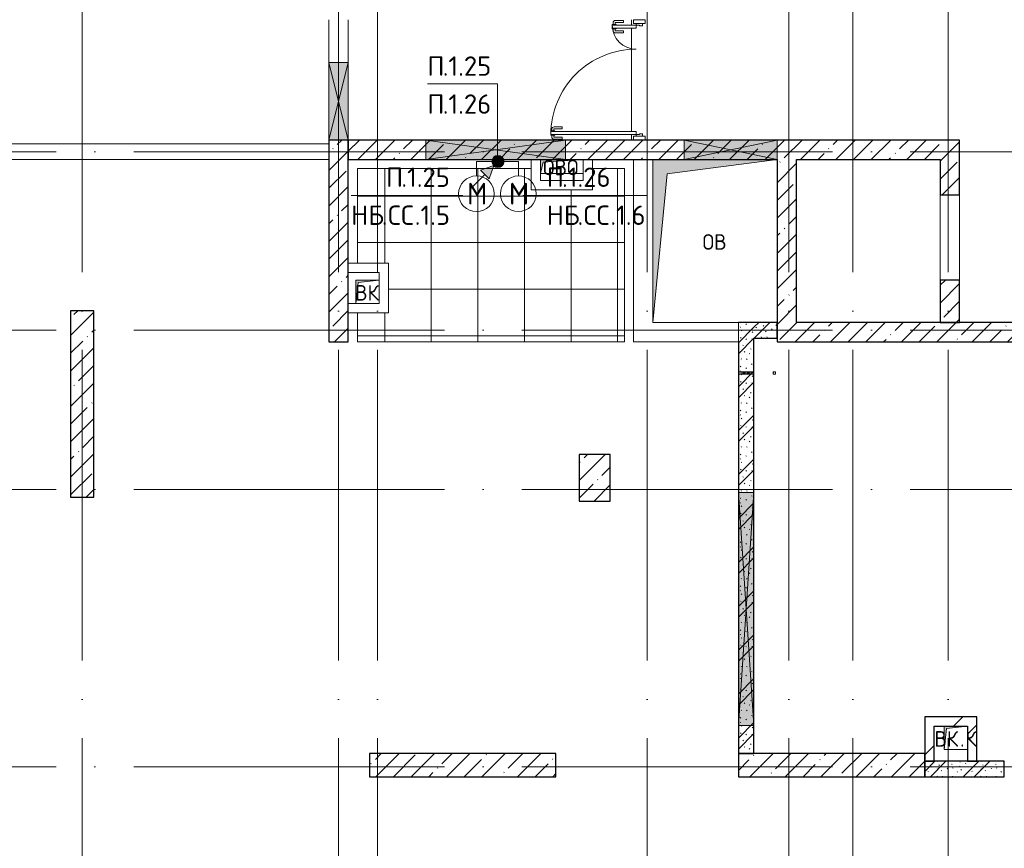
# Model space of a CAD drawing. Header units: millimetres. Extents: x -30540 to 173936, y -11730 to 122288.
# Tile 89 of 116: x 84699 to 97380, y 70827 to 81500. Entities that reach past the tile are written whole.
import ezdxf

# ---------------------------------------------------------------- set-up
doc = ezdxf.new("R2010")
doc.units = ezdxf.units.MM
doc.linetypes.add('ADSK_Линия сетки', pattern=[5000, 4000, -500, 0, -500])
for name, color, linetype, lineweight in [('A-____-NOTE-TEXT', 7, 'Continuous', 18), ('A-DETL-____-THIN', 7, 'Continuous', 9), ('A-DOOR-____-MCUT', 7, 'Continuous', 9), ('A-DOOR-____-OTLN', 7, 'Continuous', 18), ('A-DOOR-FRAM-MCUT', 7, 'Continuous', 9), ('A-DOOR-OPNG-OTLN', 7, 'Continuous', 18), ('A-FLOR-____-OTLN', 7, 'Continuous', 18), ('A-FLOR-____-PATT', 7, 'Continuous', 18), ('A-GLAZ-____-MCUT', 7, 'Continuous', 9), ('A-GLAZ-____-OTLN', 7, 'Continuous', 18), ('A-GLAZ-CWMG-MCUT', 7, 'Continuous', 9), ('A-GLAZ-CWMG-OTLN', 7, 'Continuous', 18), ('A-WALL-____-MCUT', 7, 'Continuous', 40), ('A-WALL-____-OTLN', 7, 'Continuous', 18), ('A-WALL-____-PATT', 7, 'Continuous', 40), ('G-____-____-TEXT', 7, 'Continuous', 9), ('I-WALL-____-MCUT', 7, 'Continuous', 40), ('M-EQPM-____-OTLN', 7, 'Continuous', 18), ('S-COLS-____-MCUT', 7, 'Continuous', 40), ('S-COLS-____-OTLN', 7, 'Continuous', 18), ('S-GRID-____-OTLN', 7, 'Continuous', 9)]:
    doc.layers.add(name, color=color, linetype=linetype, lineweight=lineweight)
doc.layers.add('A-DETL-____-OTLN', color=7, linetype='Continuous', lineweight=9, true_color=0x00a600)
doc.styles.add('GOST Common', font='GOST_Common.ttf', dxfattribs={"height": 200})
doc.styles.add('GOST Common_1', font='GOST_Common.ttf', dxfattribs={"height": 280})
doc.styles.add('ISOCPEUR', font='isocpeur.ttf', dxfattribs={"height": 250})
pattern_1 = [(45, (0, 0), (-228.0985, 228.0985), []), (45, (228.1, 0), (-228.0985, 228.0985), [403.225, -80.645, 6.706, -73.939])]
pattern_2 = [(135, (300.56, 377.28), (-565.6854, 6e-14), [10, -790]), (135, (349.8, 474.73), (-565.6854, 6e-14), [10, -790]), (135, (423.93, 473.06), (-565.6854, 6e-14), [10, -790]), (135, (229.92, 447.9), (-565.6854, 6e-14), [10, -790]), (135, (155.08, 447.9), (-565.6854, 6e-14), [10, -790]), (135, (114.9, 369.03), (-565.6854, 6e-14), [10, -790]), (135, (132.43, 285.8), (-565.6854, 6e-14), [10, -790]), (135, (214.66, 322), (-565.6854, 6e-14), [10, -790]), (135, (198.16, 261.88), (-565.6854, 6e-14), [10, -790]), (135, (45.2, 272.9), (-565.6854, 6e-14), [10, -790]), (135, (42.32, 336.16), (-565.6854, 6e-14), [10, -790]), (135, (92.26, 192.24), (-565.6854, 6e-14), [10, -790]), (135, (7.07, 149.2), (-565.6854, 6e-14), [10, -790]), (135, (80.6, 95.1), (-565.6854, 6e-14), [10, -790]), (135, (79.53, 36.94), (-565.6854, 6e-14), [10, -790]), (135, (153.87, 74.56), (-565.6854, 6e-14), [10, -790]), (135, (228.35, 124.8), (-565.6854, 6e-14), [10, -790]), (135, (279.75, 180.4), (-565.6854, 6e-14), [10, -790]), (135, (282.9, 31.63), (-565.6854, 6e-14), [10, -790]), (135, (377.38, 53.45), (-565.6854, 6e-14), [10, -790]), (135, (352.28, 102.7), (-565.6854, 6e-14), [10, -790]), (135, (354.05, 0), (-565.6854, 6e-14), [10, -790]), (135, (553.23, 16.45), (-565.6854, 6e-14), [10, -790]), (135, (542.38, 63.45), (-565.6854, 6e-14), [10, -790]), (135, (536.58, 239.3), (-565.6854, 6e-14), [10, -790]), (135, (475.85, 203.9), (-565.6854, 6e-14), [10, -790]), (135, (475.85, 316.54), (-565.6854, 6e-14), [10, -790]), (135, (520.8, 408.7), (-565.6854, 6e-14), [10, -790]), (135, (551.1, 470.8), (-565.6854, 6e-14), [10, -790]), (135, (235.25, 537.93), (-565.6854, 6e-14), [10, -790]), (135, (407.25, 547.65), (-565.6854, 6e-14), [10, -790]), (135, (94.5, 558.6), (-565.6854, 6e-14), [10, -790]), (135, (46.4, 532.3), (-565.6854, 6e-14), [10, -790]), (135, (85.56, 465.04), (-565.6854, 6e-14), [10, -790]), (135, (355.53, 181.14), (-565.6854, 6e-14), [10, -790]), (135, (362.23, 243.6), (-565.6854, 6e-14), [10, -790]), (135, (413.45, 344.1), (-565.6854, 6e-14), [10, -790]), (135, (286.3, 273.25), (-565.6854, 6e-14), [10, -790]), (135, (423.02, 263.72), (-565.6854, 6e-14), [10, -790]), (135, (162.94, 190.2), (-565.6854, 6e-14), [10, -790]), (135, (470.25, 120.93), (-565.6854, 6e-14), [10, -790]), (135, (484.48, 9.78), (-565.6854, 6e-14), [10, -790]), (45, (0, 212.13), (-565.6854, 0), []), (45, (212.13, 0), (-565.6854, 0), []), (45, (353.55, 0), (-565.6854, 0), []), (45, (0, 353.55), (-565.6854, 0), [])]
pattern_3 = [(45, (0, 0), (-424.264, 424.264), []), (45, (0, 282.8), (-424.264, 424.264), [])]

# ---------------------------------------------------------------- blocks, each defined once
blk = doc.blocks.new('КР_Колонна_ЖБ_Прямоугольная - 400x600h_B40-2524595-01 ЭМ')
at = {"layer": 'S-COLS-____-OTLN', "lineweight": 5, "true_color": 0xcccccc}
h = blk.add_hatch(dxfattribs=at)
h.set_pattern_fill('FP_59', color=254, style=0, pattern_type=2)
h.set_pattern_definition([(225, (92105.3, 75600), (228.0985, -228.0985), []), (225, (91877.2, 75600), (228.0985, -228.0985), [403.225, -80.645, 6.706, -73.939])])
h.paths.add_polyline_path([(-200, 300), (-200, -300), (200, -300), (200, 300)])
at = {"layer": 'S-COLS-____-MCUT', "color": 254, "lineweight": 30, "true_color": 0xcccccc}
for p, q in [((200, 300), (-200, 300)), ((-200, 300), (-200, -300)), ((200, -300), (200, 300)), ((-200, -300), (200, -300))]:
    blk.add_line(p, q, dxfattribs=at)
blk = doc.blocks.new('КР-Проем - Настраиваемый-3535845-01 ЭМ')
at = {"layer": 'A-DOOR-OPNG-OTLN', "color": 254, "lineweight": 13, "true_color": 0xcccccc}
for p, q in [((-550, 125), (550, 125)), ((-550, -125), (550, -125))]:
    blk.add_line(p, q, dxfattribs=at)
blk = doc.blocks.new('КР_Колонна_ЖБ_Прямоугольная - 300x2400h_B40-V68-01 ЭМ')
at = {"layer": 'S-COLS-____-OTLN', "lineweight": 5, "true_color": 0xcccccc}
h = blk.add_hatch(dxfattribs=at)
h.set_pattern_fill('FP_67', color=254, style=0, pattern_type=2)
h.set_pattern_definition([(225, (85505.3, 76550), (228.0985, -228.0985), []), (225, (85277.2, 76550), (228.0985, -228.0985), [403.225, -80.645, 6.706, -73.939])])
h.paths.add_polyline_path([(-150, 1200), (-150, -1200), (150, -1200), (150, 1200)])
at = {"layer": 'S-COLS-____-MCUT', "color": 254, "lineweight": 30, "true_color": 0xcccccc}
for p, q in [((150, 1200), (-150, 1200)), ((-150, 1200), (-150, -1200)), ((150, -1200), (150, 1200)), ((-150, -1200), (150, -1200))]:
    blk.add_line(p, q, dxfattribs=at)
blk = doc.blocks.new('КР_Колонна_ЖБ_Прямоугольная - 300x2400h_B40-V71-01 ЭМ')
at = {"layer": 'S-COLS-____-OTLN', "lineweight": 5, "true_color": 0xcccccc}
h = blk.add_hatch(dxfattribs=at)
h.set_pattern_fill('FP_71', color=254, style=0, pattern_type=2)
h.set_pattern_definition([(135, (71900, -90405.3), (-228.0985, -228.0985), []), (135, (71900, -90177.2), (-228.0985, -228.0985), [403.225, -80.645, 6.706, -73.939])])
h.paths.add_polyline_path([(150, 1200), (-150, 1200), (-150, -1200), (150, -1200), (150, -573)])
at = {"layer": 'S-COLS-____-MCUT', "color": 254, "lineweight": 30, "true_color": 0xcccccc}
for p, q in [((150, 1200), (-150, 1200)), ((-150, 1200), (-150, -1200)), ((150, -1200), (150, 1200)), ((-150, -1200), (150, -1200))]:
    blk.add_line(p, q, dxfattribs=at)
blk = doc.blocks.new('АР_Дверь_Панель двупольная - АР_Дверь_Панель двупольная_Остекленная 1100_350-4608551-01 ЭМ')
at = {"layer": 'A-DOOR-____-MCUT', "color": 254, "lineweight": 15, "true_color": 0xcccccc}
for p, q in [((-705, 40), (-705, 1140)), ((-705, 1140), (-665, 1140)), ((-665, 1140), (-665, 40)), ((705, 350), (665, 350)), ((665, 350), (665, 40)), ((705, 40), (705, 350)), ((-665, 40), (-705, 40)), ((665, 40), (705, 40))]:
    blk.add_line(p, q, dxfattribs=at)
at = {"layer": 'A-DOOR-____-OTLN', "color": 254, "lineweight": 5, "true_color": 0xcccccc}
for p, q in [((-765, 995), (-765, 1098)), ((-740, 995), (-740, 1098)), ((-713, 1127), (-735, 1127)), ((-713, 1102), (-735, 1102)), ((-713, 1140), (-713, 1090)), ((-705, 1140), (-713, 1140)), ((-713, 1090), (-705, 1090)), ((-665, 1140), (-657, 1140)), ((-657, 1090), (-665, 1090)), ((-657, 1140), (-657, 1090)), ((-657, 1127), (-635, 1127)), ((-657, 1102), (-635, 1102)), ((-630, 995), (-630, 1098)), ((-605, 995), (-605, 1098)), ((-740, 995), (-765, 995)), ((-630, 995), (-605, 995)), ((605, 205), (605, 308)), ((630, 205), (630, 308)), ((657, 337), (635, 337)), ((657, 312), (635, 312)), ((657, 350), (657, 300)), ((665, 350), (657, 350)), ((657, 300), (665, 300)), ((705, 350), (713, 350)), ((713, 300), (705, 300)), ((713, 350), (713, 300)), ((713, 337), (735, 337)), ((713, 312), (735, 312)), ((740, 205), (740, 308)), ((765, 205), (765, 308)), ((630, 205), (605, 205)), ((740, 205), (765, 205))]:
    blk.add_line(p, q, dxfattribs=at)
for centre, radius, start, end in [((-735, 1098), 30, 90, 180), ((-735, 1098), 4.99, 90, 180), ((-635, 1098), 30, 360, 90), ((-635, 1098), 4.99, 0, 90), ((635, 308), 30, 90, 180), ((635, 308), 4.99, 90, 180), ((735, 308), 30, 0, 90), ((735, 308), 4.99, 0, 90)]:
    blk.add_arc(centre, radius, start, end, dxfattribs=at)
at = {"layer": 'A-DOOR-____-OTLN', "color": 254, "lineweight": 13, "true_color": 0xcccccc}
for centre, radius, start, end in [((-705, 40), 1100, 0, 90), ((705, 40), 310, 90, 180)]:
    blk.add_arc(centre, radius, start, end, dxfattribs=at)
at = {"layer": 'A-DOOR-FRAM-MCUT', "color": 254, "lineweight": 15, "true_color": 0xcccccc}
for p, q in [((-725, 40), (-705, 40)), ((-725, -40), (-725, 40)), ((-705, 40), (-705, 0)), ((705, 0), (695, 0)), ((695, 0), (695, -40)), ((725, 40), (705, 40)), ((705, 40), (705, 0)), ((725, -40), (725, 40)), ((-695, -40), (-725, -40)), ((-705, 0), (-695, 0)), ((-695, 0), (-695, -40)), ((695, -40), (725, -40))]:
    blk.add_line(p, q, dxfattribs=at)
blk = doc.blocks.new('Прямоугольный импост - 150Х50-4608515-01 ЭМ')
at = {"layer": 'A-GLAZ-CWMG-MCUT', "color": 254, "lineweight": 15, "true_color": 0xcccccc}
for p, q in [((-50, 75), (0, 75)), ((-50, 40), (-50, 75)), ((0, 75), (0, -75)), ((-50, -75), (-50, -40)), ((0, -75), (-50, -75))]:
    blk.add_line(p, q, dxfattribs=at)
blk = doc.blocks.new('Прямоугольный импост - 150Х50-4608517-01 ЭМ')
at = {"layer": 'A-GLAZ-CWMG-MCUT', "color": 254, "lineweight": 15, "true_color": 0xcccccc}
for p, q in [((0, 75), (-50, 75)), ((-50, 75), (-50, 40)), ((0, -75), (0, 75)), ((-50, -40), (-50, -75)), ((-50, -75), (0, -75))]:
    blk.add_line(p, q, dxfattribs=at)
blk = doc.blocks.new('АР_Отверстие прямоугольное - ОВВ-4537655-01 ЭМ')
at = {"layer": 'A-GLAZ-____-OTLN', "lineweight": 13, "true_color": 0xf9f9f9}
blk.add_hatch(color=7, dxfattribs=at).paths.add_polyline_path([(1625, -100), (1625, 100), (-1375, 100), (-1375, -100)])
at = {"layer": 'A-GLAZ-____-MCUT', "color": 254, "lineweight": 15, "true_color": 0xcccccc}
for p, q in [((-1375, 100), (-1375, -100)), ((1625, 100), (1625, -100))]:
    blk.add_line(p, q, dxfattribs=at)
at = {"layer": 'A-GLAZ-____-OTLN', "color": 254, "lineweight": 5, "true_color": 0xcccccc}
for p, q in [((1625, 100), (-1375, -100)), ((-1375, 100), (1625, -100))]:
    blk.add_line(p, q, dxfattribs=at)
at = {"layer": 'A-GLAZ-____-OTLN', "color": 254, "lineweight": 13, "true_color": 0xcccccc}
for p, q in [((1625, 100), (-1375, 100)), ((-1375, 100), (-1375, -100)), ((1625, -100), (1625, 100)), ((-1375, -100), (1625, -100))]:
    blk.add_line(p, q, dxfattribs=at)
blk = doc.blocks.new('АР_Отверстие прямоугольное - ОВВ-4591081-01 ЭМ')
at = {"layer": 'A-GLAZ-____-OTLN', "lineweight": 13, "true_color": 0xf9f9f9}
blk.add_hatch(color=7, dxfattribs=at).paths.add_polyline_path([(67, 125), (-475, 125), (-475, -125), (725, -125), (725, 125)])
at = {"layer": 'A-GLAZ-____-MCUT', "color": 254, "lineweight": 15, "true_color": 0xcccccc}
for p, q in [((-475, 125), (-475, -125)), ((725, 125), (725, -125))]:
    blk.add_line(p, q, dxfattribs=at)
at = {"layer": 'A-GLAZ-____-OTLN', "color": 254, "lineweight": 5, "true_color": 0xcccccc}
for p, q in [((725, 125), (-475, -125)), ((-475, 125), (725, -125))]:
    blk.add_line(p, q, dxfattribs=at)
at = {"layer": 'A-GLAZ-____-OTLN', "color": 254, "lineweight": 13, "true_color": 0xcccccc}
for p, q in [((725, 125), (-475, 125)), ((-475, 125), (-475, -125)), ((725, -125), (725, 125)), ((-475, -125), (725, -125))]:
    blk.add_line(p, q, dxfattribs=at)
blk = doc.blocks.new('АР_Отверстие прямоугольное - ОВВ-4522160-01 ЭМ')
at = {"layer": 'A-GLAZ-____-OTLN', "lineweight": 13, "true_color": 0xf9f9f9}
blk.add_hatch(color=7, dxfattribs=at).paths.add_polyline_path([(700, -125), (1025, -125), (1025, 125), (-775, 125), (-775, -125)])
at = {"layer": 'A-GLAZ-____-MCUT', "color": 254, "lineweight": 15, "true_color": 0xcccccc}
for p, q in [((-775, 125), (-775, -125)), ((1025, 125), (1025, -125))]:
    blk.add_line(p, q, dxfattribs=at)
at = {"layer": 'A-GLAZ-____-OTLN', "color": 254, "lineweight": 5, "true_color": 0xcccccc}
for p, q in [((1025, 125), (-775, -125)), ((-775, 125), (1025, -125))]:
    blk.add_line(p, q, dxfattribs=at)
at = {"layer": 'A-GLAZ-____-OTLN', "color": 254, "lineweight": 13, "true_color": 0xcccccc}
for p, q in [((1025, 125), (-775, 125)), ((-775, 125), (-775, -125)), ((1025, -125), (1025, 125)), ((-775, -125), (1025, -125))]:
    blk.add_line(p, q, dxfattribs=at)
blk = doc.blocks.new('АР_Проем - Настраиваемый-3611146-01 ЭМ')
at = {"layer": 'A-DOOR-OPNG-OTLN', "color": 254, "lineweight": 13, "true_color": 0xcccccc}
for p, q in [((-775, 125), (225, 125)), ((225, 125), (775, 125)), ((-775, -125), (225, -125)), ((225, -125), (775, -125))]:
    blk.add_line(p, q, dxfattribs=at)
blk = doc.blocks.new('АР_Отверстие прямоугольное - ОВВ-4520630-01 ЭМ')
at = {"layer": 'A-GLAZ-____-OTLN', "lineweight": 13, "true_color": 0xf9f9f9}
blk.add_hatch(color=7, dxfattribs=at).paths.add_polyline_path([(-375, -125), (625, -125), (625, 125), (-375, 125)])
at = {"layer": 'A-GLAZ-____-MCUT', "color": 254, "lineweight": 15, "true_color": 0xcccccc}
for p, q in [((-375, 125), (-375, -125)), ((625, 125), (625, -125))]:
    blk.add_line(p, q, dxfattribs=at)
at = {"layer": 'A-GLAZ-____-OTLN', "color": 254, "lineweight": 5, "true_color": 0xcccccc}
for p, q in [((625, 125), (-375, -125)), ((-375, 125), (625, -125))]:
    blk.add_line(p, q, dxfattribs=at)
at = {"layer": 'A-GLAZ-____-OTLN', "color": 254, "lineweight": 13, "true_color": 0xcccccc}
for p, q in [((625, 125), (-375, 125)), ((-375, 125), (-375, -125)), ((625, -125), (625, 125)), ((-375, -125), (625, -125))]:
    blk.add_line(p, q, dxfattribs=at)
blk = doc.blocks.new('АР_Отверстие прямоугольное - ВК_ПоливКР-4766028-01 ЭМ')
at = {"layer": 'A-GLAZ-____-OTLN', "lineweight": 13, "true_color": 0xf9f9f9}
blk.add_hatch(color=7, dxfattribs=at).paths.add_polyline_path([(110, -100), (140, -100), (140, 100), (110, 100)])
at = {"layer": 'A-GLAZ-____-MCUT', "color": 254, "lineweight": 15, "true_color": 0xcccccc}
for p, q in [((110, 100), (110, -100)), ((140, 100), (140, -100))]:
    blk.add_line(p, q, dxfattribs=at)
at = {"layer": 'A-GLAZ-____-OTLN', "color": 254, "lineweight": 5, "true_color": 0xcccccc}
for p, q in [((140, 100), (110, -100)), ((110, 100), (140, -100))]:
    blk.add_line(p, q, dxfattribs=at)
at = {"layer": 'A-GLAZ-____-OTLN', "color": 254, "lineweight": 13, "true_color": 0xcccccc}
for p, q in [((140, 100), (110, 100)), ((110, 100), (110, -100)), ((140, -100), (140, 100)), ((110, -100), (140, -100))]:
    blk.add_line(p, q, dxfattribs=at)
blk = doc.blocks.new('АР_Канал вертикальный прямоугольный - ВК_К-3183578-01 ЭМ')
at = {"layer": 'M-EQPM-____-OTLN', "lineweight": 13, "true_color": 0xe2e2e2}
blk.add_hatch(color=254, dxfattribs=at).paths.add_polyline_path([(-150, -150), (-120, 120), (150, 150), (-150, 150)])
at = {"layer": 'M-EQPM-____-OTLN', "color": 253, "lineweight": 13, "true_color": 0xaaaaaa}
for p, q in [((150, 150), (-150, 150)), ((-150, 150), (-150, -150)), ((150, 150), (-150, 150)), ((-150, 150), (-150, -150)), ((-150, -150), (-150, 150)), ((-150, 150), (150, 150)), ((-120, 120), (150, 150)), ((-120, 120), (150, 150)), ((150, -150), (150, 150)), ((150, 150), (150, -150)), ((-150, -150), (-120, 120)), ((-150, -150), (-120, 120)), ((-150, -150), (150, -150)), ((150, -150), (-150, -150))]:
    blk.add_line(p, q, dxfattribs=at)
blk = doc.blocks.new('АР_Канал вертикальный прямоугольный - ОВ-3229729-01 ЭМ')
at = {"layer": 'M-EQPM-____-OTLN', "lineweight": 13, "true_color": 0xe2e2e2}
blk.add_hatch(color=254, dxfattribs=at).paths.add_polyline_path([(-800, -1050), (-615, 865), (800, 1050), (-800, 1050), (-800, 798)])
at = {"layer": 'M-EQPM-____-OTLN', "color": 253, "lineweight": 13, "true_color": 0xaaaaaa}
for p, q in [((800, 1050), (-800, 1050)), ((-800, 1050), (-800, -1050)), ((800, 1050), (-800, 1050)), ((-800, 1050), (-800, -1050)), ((-800, -1050), (-800, 1050)), ((-800, 1050), (800, 1050)), ((-615, 865), (800, 1050)), ((-615, 865), (800, 1050)), ((800, -1050), (800, 1050)), ((800, 1050), (800, -1050)), ((-800, -1050), (-615, 865)), ((-800, -1050), (-615, 865)), ((-800, -1050), (800, -1050)), ((800, -1050), (-800, -1050))]:
    blk.add_line(p, q, dxfattribs=at)
blk = doc.blocks.new('АР_Канал вертикальный прямоугольный - ВК-2684055-01 ЭМ')
at = {"layer": 'M-EQPM-____-OTLN', "lineweight": 13, "true_color": 0xe2e2e2}
blk.add_hatch(color=254, dxfattribs=at).paths.add_polyline_path([(-150, -150), (-120, 120), (150, 150), (-150, 150)])
at = {"layer": 'M-EQPM-____-OTLN', "color": 253, "lineweight": 13, "true_color": 0xaaaaaa}
for p, q in [((150, 150), (-150, 150)), ((-150, 150), (-150, -150)), ((150, 150), (-150, 150)), ((-150, 150), (-150, -150)), ((-150, -150), (-150, 150)), ((-150, 150), (150, 150)), ((-120, 120), (150, 150)), ((-120, 120), (150, 150)), ((150, -150), (150, 150)), ((150, 150), (150, -150)), ((-150, -150), (-120, 120)), ((-150, -150), (-120, 120)), ((-150, -150), (150, -150)), ((150, -150), (-150, -150))]:
    blk.add_line(p, q, dxfattribs=at)
blk = doc.blocks.new('АР_Канал вертикальный прямоугольный - ОВО-3229724-01 ЭМ')
at = {"layer": 'M-EQPM-____-OTLN', "lineweight": 13, "true_color": 0xe2e2e2}
blk.add_hatch(color=254, dxfattribs=at).paths.add_polyline_path([(-275, -90), (-238.5, 53.5), (275, 90), (-275, 90)])
at = {"layer": 'M-EQPM-____-OTLN', "color": 253, "lineweight": 13, "true_color": 0xaaaaaa}
for p, q in [((275, 90), (-275, 90)), ((-275, 90), (-275, -90)), ((275, 90), (-275, 90)), ((-275, 90), (-275, -90)), ((-275, -90), (-275, 90)), ((-275, 90), (275, 90)), ((-275, -90), (-238.5, 53.5)), ((-275, -90), (-238.5, 53.5)), ((-238.5, 53.5), (275, 90)), ((-238.5, 53.5), (275, 90)), ((275, -90), (275, 90)), ((275, 90), (275, -90)), ((-275, -90), (275, -90)), ((275, -90), (-275, -90))]:
    blk.add_line(p, q, dxfattribs=at)
blk = doc.blocks.new('АР_Канал вертикальный прямоугольный - ВК_ПоливКР-4769424-01 ЭМ')
at = {"layer": 'M-EQPM-____-OTLN', "lineweight": 13, "true_color": 0xe2e2e2}
blk.add_hatch(color=254, dxfattribs=at).paths.add_polyline_path([(-15, -15), (-12, 12), (15, 15), (-15, 15)])
at = {"layer": 'M-EQPM-____-OTLN', "color": 253, "lineweight": 13, "true_color": 0xaaaaaa}
for p, q in [((15, 15), (-15, 15)), ((-15, 15), (-15, -15)), ((15, 15), (-15, 15)), ((-15, 15), (-15, -15)), ((-15, -15), (-15, 15)), ((-15, 15), (15, 15)), ((-15, -15), (-12, 12)), ((-15, -15), (-12, 12)), ((-12, 12), (15, 15)), ((-12, 12), (15, 15)), ((15, -15), (15, 15)), ((15, 15), (15, -15)), ((-15, -15), (15, -15)), ((15, -15), (-15, -15))]:
    blk.add_line(p, q, dxfattribs=at)
blk = doc.blocks.new('Наметкина 10_РД_АР_К3_отсоединено_rvt-1-01 ЭМ')
at = {"layer": 'A-FLOR-____-PATT', "lineweight": 5, "true_color": 0xe4e4e4}
h = blk.add_hatch(dxfattribs=at)
h.set_pattern_fill('FP_84', color=254, style=0, pattern_type=2)
h.set_pattern_definition([(0, (0, 48), (0, 599.85), []), (90, (0, 48), (-600, 4e-14), [])])
h.paths.add_polyline_path([(89833, 77350), (92487, 77350), (92487, 79582), (92075, 79582), (92075, 79310), (91285, 79310), (91285, 79582), (89048, 79582), (89048, 78365), (89450, 78365), (89450, 77725), (89048, 77725), (89048, 77350), (89825, 77350)])
at = {"layer": 'A-WALL-____-PATT', "lineweight": 5, "true_color": 0xcccccc}
h = blk.add_hatch(dxfattribs=at)
h.set_pattern_fill('FP_27', color=254, style=0, pattern_type=2)
h.set_pattern_definition(pattern_1)
h.paths.add_polyline_path([(88930, 77350), (88930, 79950), (88680, 79950), (88680, 77350)])
h = blk.add_hatch(dxfattribs=at)
h.set_pattern_fill('FP_27', color=254, style=0, pattern_type=2)
h.set_pattern_definition(pattern_1)
h.paths.add_polyline_path([(96555, 79700), (96555, 79950), (88930, 79950), (88930, 79700), (94705, 79700)])
h = blk.add_hatch(dxfattribs=at)
h.set_pattern_fill('FP_27', color=254, style=0, pattern_type=2)
h.set_pattern_definition(pattern_1)
h.paths.add_polyline_path([(96805, 77600), (96805, 78145), (96555, 78145), (96555, 77600)])
h.paths.add_polyline_path([(96805, 79245), (96805, 79950), (96555, 79950), (96555, 79245)])
h = blk.add_hatch(dxfattribs=at)
h.set_pattern_fill('FP_27', color=254, style=0, pattern_type=2)
h.set_pattern_definition(pattern_1)
h.paths.add_polyline_path([(94705, 77600), (94705, 79700), (94455, 79700), (94455, 77600)])
h = blk.add_hatch(dxfattribs=at)
h.set_pattern_fill('FP_51', color=254, style=0, pattern_type=2)
h.set_pattern_definition(pattern_2)
h.paths.add_polyline_path([(93955, 72050), (94155, 72050), (94155, 77600), (93955, 77600), (93955, 72410)])
h = blk.add_hatch(dxfattribs=at)
h.set_pattern_fill('FP_51', color=254, style=0, pattern_type=2)
h.set_pattern_definition(pattern_2)
h.paths.add_polyline_path([(94455, 77400), (94455, 77600), (94155, 77600), (94155, 77400)])
h = blk.add_hatch(dxfattribs=at)
h.set_pattern_fill('FP_27', color=254, style=0, pattern_type=2)
h.set_pattern_definition(pattern_1)
h.paths.add_polyline_path([(97993, 77350), (98855, 77350), (98855, 77600), (94455, 77600), (94455, 77350), (97675, 77350)])
h = blk.add_hatch(dxfattribs=at)
h.set_pattern_fill('FP_52', color=254, style=0, pattern_type=2)
h.set_pattern_definition(pattern_3)
h.paths.add_polyline_path([(96905, 72400), (96905, 72520), (96355, 72520), (96355, 72400), (96635, 72400)])
h = blk.add_hatch(dxfattribs=at)
h.set_pattern_fill('FP_52', color=254, style=0, pattern_type=2)
h.set_pattern_definition(pattern_3)
h.paths.add_polyline_path([(97025, 71950), (97025, 72520), (96905, 72520), (96905, 71950)])
h = blk.add_hatch(dxfattribs=at)
h.set_pattern_fill('FP_52', color=254, style=0, pattern_type=2)
h.set_pattern_definition(pattern_3)
h.paths.add_polyline_path([(96475, 71950), (96475, 72400), (96355, 72400), (96355, 71950)])
h = blk.add_hatch(dxfattribs=at)
h.set_pattern_fill('FP_27', color=254, style=0, pattern_type=2)
h.set_pattern_definition(pattern_1)
h.paths.add_polyline_path([(96355, 71750), (96355, 72050), (93955, 72050), (93955, 71750)])
h = blk.add_hatch(dxfattribs=at)
h.set_pattern_fill('FP_51', color=254, style=0, pattern_type=2)
h.set_pattern_definition(pattern_2)
h.paths.add_polyline_path([(97380, 71750), (97380, 71950), (96355, 71950), (96355, 71750)])
at = {"layer": 'A-FLOR-____-OTLN', "color": 254, "lineweight": 13, "true_color": 0xcccccc}
for p, q in [((88680, 80950), (88680, 81500)), ((88930, 81500), (88930, 80950)), ((92580, 81500), (92580, 81430)), ((92580, 81390), (92580, 80060)), ((88680, 79950), (88680, 80950)), ((88930, 80950), (88930, 79950)), ((79185, 79900), (88680, 79900)), ((88680, 79900), (79185, 79900)), ((92580, 80020), (92580, 79950)), ((72085, 79700), (88680, 79700)), ((89048, 79582), (91285, 79582)), ((89048, 78365), (89048, 79582)), ((92075, 79582), (92487, 79582)), ((92487, 79582), (92487, 77350)), ((96805, 79245), (96805, 78145)), ((89048, 77350), (89048, 77725)), ((92487, 77350), (89048, 77350))]:
    blk.add_line(p, q, dxfattribs=at)
at = {"layer": 'A-WALL-____-MCUT', "color": 254, "lineweight": 30, "true_color": 0xcccccc}
for p, q in [((88680, 79950), (88680, 77350)), ((88930, 79950), (88680, 79950)), ((88930, 77350), (88930, 79950)), ((89930, 79950), (88930, 79950)), ((88930, 79950), (88930, 79700)), ((91730, 79950), (89930, 79950)), ((93255, 79950), (91730, 79950)), ((94455, 79950), (93255, 79950)), ((96555, 79950), (94455, 79950)), ((96805, 79950), (96555, 79950)), ((96805, 79245), (96805, 79950)), ((88930, 79700), (89930, 79700)), ((89930, 79700), (91730, 79700)), ((91730, 79700), (92605, 79700)), ((92605, 79700), (92855, 79700)), ((92855, 79700), (93255, 79700)), ((93255, 79700), (94455, 79700)), ((94455, 79700), (94455, 77600)), ((94705, 79700), (96555, 79700)), ((94705, 77600), (94705, 79700)), ((96555, 79700), (96555, 79245)), ((96555, 79245), (96805, 79245)), ((96555, 78145), (96555, 77600)), ((96805, 78145), (96555, 78145)), ((96805, 77600), (96805, 78145)), ((94155, 77600), (93955, 77600)), ((94455, 77600), (94455, 77350)), ((98855, 77600), (94705, 77600)), ((96555, 77600), (96805, 77600)), ((94155, 76965), (94155, 77400)), ((88680, 77350), (88930, 77350)), ((93955, 77350), (93955, 76965)), ((94455, 77350), (98855, 77350)), ((93955, 76965), (93955, 76935)), ((93955, 76935), (93955, 75410)), ((94155, 76935), (94155, 76965)), ((94155, 75410), (94155, 76935)), ((93955, 75410), (93955, 72410)), ((94155, 72410), (94155, 75410)), ((93955, 72410), (93955, 72050)), ((94155, 72050), (94155, 72410)), ((96355, 72050), (93955, 72050)), ((93955, 72050), (93955, 71750)), ((93955, 72050), (94155, 72050)), ((96355, 71750), (96355, 72050)), ((97380, 71950), (96355, 71950)), ((96355, 71950), (96355, 71750)), ((97380, 71750), (97380, 71950)), ((93955, 71750), (96355, 71750)), ((96355, 71750), (97380, 71750))]:
    blk.add_line(p, q, dxfattribs=at)
at = {"layer": 'A-WALL-____-OTLN', "color": 254, "lineweight": 13, "true_color": 0xcccccc}
for p, q in [((91285, 79310), (91285, 79700)), ((91405, 79700), (91405, 79430)), ((91955, 79430), (91955, 79700)), ((92075, 79700), (92075, 79310)), ((92605, 77350), (92605, 79700)), ((92855, 79700), (92605, 79700)), ((92855, 79700), (92855, 77600)), ((91405, 79430), (91955, 79430)), ((91285, 79310), (91405, 79310)), ((91955, 79310), (91405, 79310)), ((91955, 79310), (92075, 79310)), ((88930, 78365), (89450, 78365)), ((89450, 78245), (89450, 78365)), ((89330, 78245), (88930, 78245)), ((89330, 77845), (89330, 78245)), ((89450, 78245), (89450, 77845)), ((88930, 77845), (89330, 77845)), ((89450, 77725), (89450, 77845)), ((89450, 77725), (88930, 77725)), ((92855, 77600), (93955, 77600)), ((93955, 77600), (93955, 77350)), ((92605, 77350), (92855, 77350)), ((93955, 77350), (92855, 77350))]:
    blk.add_line(p, q, dxfattribs=at)
at = {"layer": 'I-WALL-____-MCUT', "color": 254, "lineweight": 30, "true_color": 0xcccccc}
for p, q in [((94455, 77600), (94155, 77600)), ((94455, 77400), (94455, 77600)), ((94155, 77400), (94455, 77400)), ((96905, 72520), (96355, 72520)), ((96355, 72520), (96355, 72400)), ((97025, 72520), (96905, 72520)), ((97025, 71950), (97025, 72520)), ((96355, 72400), (96355, 71950)), ((96475, 72400), (96905, 72400)), ((96475, 71950), (96475, 72400)), ((96905, 72400), (96905, 71950)), ((96355, 71950), (96475, 71950)), ((96905, 71950), (97025, 71950))]:
    blk.add_line(p, q, dxfattribs=at)
at = {"layer": 'A-DOOR-____-OTLN', "color": 254, "lineweight": 13, "true_color": 0xcccccc}
for name, p, rotation in [('АР_Проем - Настраиваемый-3611146-01 ЭМ', (88805, 80725), 89.9999999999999), ('АР_Дверь_Панель двупольная - АР_Дверь_Панель двупольная_Остекленная 1100_350-4608551-01 ЭМ', (92680, 80725), 89.99999999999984), ('КР-Проем - Настраиваемый-3535845-01 ЭМ', (96680, 78695), 90)]:
    blk.add_blockref(name, p, dxfattribs=dict(at, rotation=rotation))
at = {"layer": 'A-GLAZ-____-OTLN', "color": 254, "lineweight": 13, "true_color": 0xcccccc}
for name, p, rotation in [('АР_Отверстие прямоугольное - ОВВ-4520630-01 ЭМ', (88805, 80325), 89.9999999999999), ('АР_Отверстие прямоугольное - ОВВ-4591081-01 ЭМ', (93980, 79825), 180), ('АР_Отверстие прямоугольное - ВК_ПоливКР-4766028-01 ЭМ', (94055, 76825), 89.9999999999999), ('АР_Отверстие прямоугольное - ОВВ-4537655-01 ЭМ', (94055, 74035), 269.9999999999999)]:
    blk.add_blockref(name, p, dxfattribs=dict(at, rotation=rotation))
blk.add_blockref('АР_Отверстие прямоугольное - ОВВ-4522160-01 ЭМ', (90705, 79825), dxfattribs=at)
at = {"layer": 'A-GLAZ-CWMG-OTLN', "color": 254, "lineweight": 13, "true_color": 0xcccccc, "rotation": 89.99999999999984}
blk.add_blockref('Прямоугольный импост - 150Х50-4608517-01 ЭМ', (92680, 81500), dxfattribs=at)
at = {"layer": 'A-GLAZ-CWMG-OTLN', "color": 254, "lineweight": 13, "true_color": 0xcccccc, "extrusion": (0, 0, -1), "rotation": 270.0000000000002}
blk.add_blockref('Прямоугольный импост - 150Х50-4608515-01 ЭМ', (-92680, 79950), dxfattribs=at)
at = {"layer": 'M-EQPM-____-OTLN', "color": 253, "lineweight": 5, "true_color": 0xaaaaaa}
for name, p in [('АР_Канал вертикальный прямоугольный - ОВО-3229724-01 ЭМ', (91680, 79610)), ('АР_Канал вертикальный прямоугольный - ОВ-3229729-01 ЭМ', (93655, 78650)), ('АР_Канал вертикальный прямоугольный - ВК-2684055-01 ЭМ', (89180, 77995)), ('АР_Канал вертикальный прямоугольный - ВК_ПоливКР-4769424-01 ЭМ', (94420, 76950)), ('АР_Канал вертикальный прямоугольный - ВК_К-3183578-01 ЭМ', (96755, 72250))]:
    blk.add_blockref(name, p, dxfattribs=at)
at = {"layer": 'S-COLS-____-OTLN', "color": 254, "lineweight": 13, "true_color": 0xcccccc}
for name, p, rotation in [('КР_Колонна_ЖБ_Прямоугольная - 300x2400h_B40-V68-01 ЭМ', (85505, 76550), 180), ('КР_Колонна_ЖБ_Прямоугольная - 400x600h_B40-2524595-01 ЭМ', (92105, 75600), 180), ('КР_Колонна_ЖБ_Прямоугольная - 300x2400h_B40-V71-01 ЭМ', (90405, 71900), 269.9999999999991)]:
    blk.add_blockref(name, p, dxfattribs=dict(at, rotation=rotation))
at = {"layer": 'A-____-NOTE-TEXT', "color": 253, "lineweight": 5, "true_color": 0xaaaaaa, "char_height": 200, "attachment_point": 1, "style": 'GOST Common'}
for s, insert, width in [('ОВО', (91438, 79697), 593.25), ('ОВ', (93493, 78737), 400.84), ('ВК', (89018, 78082), 400.84), ('ВК', (96480, 72337), 400.84), ('\\fGOST Common|b0|i0|c204|p34|;К', (96877, 72337), 192.4), ('\\fGOST Common|b0|i0|c204|p34|;.', (96811, 72337), 80.17)]:
    blk.add_mtext(s, dxfattribs=dict(at, insert=insert, width=width))
blk = doc.blocks.new('УГО Выше ниже синее _ 2020 - УГО Выше ниже синее _ 2020-V128-01 ЭМ')
at = {"layer": 'A-____-NOTE-TEXT', "lineweight": 9, "true_color": 0x0000ff}
h = blk.add_hatch(color=5, dxfattribs=at)
edge = h.paths.add_edge_path()
edge.add_arc((0, 0), 0.392, 0, 180)
edge.add_arc((0, 0), 0.392, 180, 360)
blk.add_hatch(color=5, dxfattribs=at).paths.add_polyline_path([(-0.565, -1.112), (-1.122, -0.555), (-0.272, -0.263)])
at = {"layer": 'A-____-NOTE-TEXT', "lineweight": 9}
for p, q in [((-0.272, -0.263), (-1.122, -0.555)), ((-1.122, -0.555), (-0.565, -1.112)), ((-0.565, -1.112), (-0.272, -0.263)), ((-1.78, -1.78), (-0.838, -0.838))]:
    blk.add_line(p, q, dxfattribs=at)
blk.add_circle((0, 0), 0.392, dxfattribs=at)
for start, end in [(360, 180), (180, 360)]:
    blk.add_arc((0, 0), 0.392, start, end, dxfattribs=at)

msp = doc.modelspace()

# ---------------------------------------------------------------- linework, layer by layer
at = {"layer": 'A-____-NOTE-TEXT', "color": 5, "lineweight": 9, "true_color": 0x0000ff}
for centre in [(90581.8, 79257.5), (91121.6, 79257.5)]:
    msp.add_circle(centre, 230, dxfattribs=at)
at = {"layer": 'A-DETL-____-OTLN', "color": 5, "true_color": 0x0000ff}
for p, q in [((90581.6, 79487.2), (90581.6, 79672.7)), ((90581.6, 79672.7), (91121.6, 79672.7)), ((91121.6, 79672.7), (91121.6, 79487.2))]:
    msp.add_line(p, q, dxfattribs=at)
at = {"layer": 'A-DETL-____-THIN'}
for p, q in [((90851.6, 80672.7), (89951.6, 80672.7)), ((90851.6, 79672.7), (90851.6, 80672.7)), ((90406.6, 79235.6), (88966.6, 79235.6)), ((92780.3, 79235.6), (91180.3, 79235.6))]:
    msp.add_line(p, q, dxfattribs=at)
at = {"layer": 'S-GRID-____-OTLN', "color": 253, "linetype": 'ADSK_Линия сетки', "true_color": 0xaaaaaa}
for p, q in [((85505.3, 53245.6), (85505.3, 100101.1)), ((88805.3, 53245.6), (88805.3, 100101.1)), ((92780.3, 53245.6), (92780.3, 100101.1)), ((94605.3, 53245.6), (94605.3, 100101.1)), ((89305.3, 53245.6), (89305.3, 97561.1)), ((95430.3, 53245.6), (95430.3, 97561.1)), ((96655.3, 53245.6), (96655.3, 97561.1)), ((135169, 79800), (62296.8, 79800)), ((135169, 77500), (62296.8, 77500)), ((135169, 75450), (62296.8, 75450)), ((135169, 71875), (62296.8, 71875))]:
    msp.add_line(p, q, dxfattribs=at)

# ---------------------------------------------------------------- block references
at = {"lineweight": 5}
msp.add_blockref('Наметкина 10_РД_АР_К3_отсоединено_rvt-1-01 ЭМ', (0, 0), dxfattribs=at)
at = {"layer": 'A-____-NOTE-TEXT', "lineweight": 9, "xscale": 200, "yscale": 200, "zscale": 200}
msp.add_blockref('УГО Выше ниже синее _ 2020 - УГО Выше ниже синее _ 2020-V128-01 ЭМ', (90858.6, 79672.7), dxfattribs=at)

# ---------------------------------------------------------------- texts
at = {"layer": 'A-____-NOTE-TEXT', "color": 5, "lineweight": 9, "true_color": 0x0000ff, "char_height": 280, "width": 304.641, "attachment_point": 1, "style": 'GOST Common_1'}
for insert in [(90459.1, 79399.4), (90998.8, 79399.4)]:
    msp.add_mtext('\\fGOST Common|b0|i0|c204|p34|;М', dxfattribs=dict(at, insert=insert))
at = {"layer": 'G-____-____-TEXT', "char_height": 250, "attachment_point": 1, "style": 'ISOCPEUR'}
for s, insert, width in [('\\fISOCPEUR|b0|i0|c204|p34|;П', (89948.4, 81027.7), 240.506), ('.1.25', (90146.9, 81027.7), 753.586), ('\\fISOCPEUR|b0|i0|c204|p34|;П', (89948.4, 80538.2), 240.506), ('.1.26', (90146.9, 80538.2), 753.586), ('\\fISOCPEUR|b0|i0|c204|p34|;П', (89416.1, 79596.1), 240.506), ('.1.25', (89614.5, 79596.1), 753.586), ('\\fISOCPEUR|b0|i0|c204|p34|;П', (91486.3, 79596.1), 240.506), ('.1.26', (91684.7, 79596.1), 753.586), ('НБ', (88966.3, 79106.6), 481.012), ('СС', (89442.5, 79106.6), 416.878), ('.1.5', (89786.5, 79106.6), 545.147), ('НБ', (91486.3, 79106.6), 481.012), ('СС', (91962.5, 79106.6), 416.878), ('.1.6', (92306.5, 79106.6), 545.147), ('\\fISOCPEUR|b0|i0|c204|p34|;.', (89363.2, 79106.6), 96.203), ('\\fISOCPEUR|b0|i0|c204|p34|;.', (91883.2, 79106.6), 96.203)]:
    msp.add_mtext(s, dxfattribs=dict(at, insert=insert, width=width))

doc.saveas('drawing.dxf')
